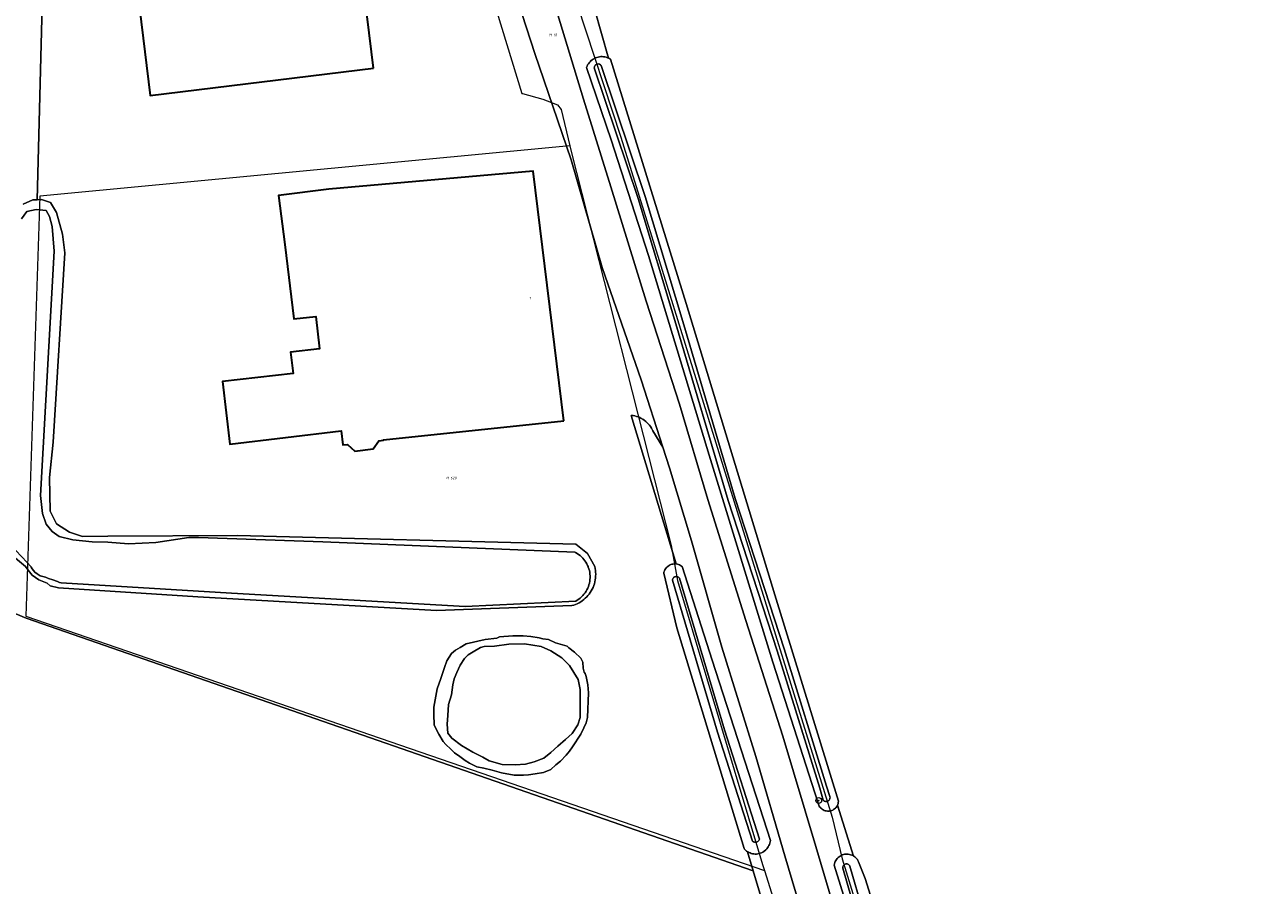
# Model space of a CAD drawing. Header units: metres. Extents: x 250001 to 257773, y 598992 to 609118.
# Tile 221 of 256: x 251309 to 251478, y 603128 to 603246. Entities that reach past the tile are written whole.
import ezdxf
from ezdxf.enums import TextEntityAlignment as Align
from ezdxf.lldxf.tags import DXFTag

# ---------------------------------------------------------------- set-up
doc = ezdxf.new("R2010")
doc.units = ezdxf.units.M
for name, color, linetype, lineweight in [('B-WE-GR-BOOM-S', 252, 'Continuous', 25), ('B-WE-GR-BOUWLAND-GV', 252, 'Continuous', 13), ('B-WE-GR-GROENVOORZIENING-GV', 252, 'Continuous', 18), ('B-WE-KG-GRENS_PERCEEL-G', 150, 'KG-PERCEEL', 18), ('B-WE-KG-GRENS_PERCEEL-S', 150, 'Continuous', 25), ('B-WE-OG-BEBOUWING-GV', 1, 'Continuous', 35), ('B-WE-OG-BEBOUWING-T18', 7, 'Continuous', 18), ('B-WE-OG-TERREIN_ERF-GV', 7, 'Continuous', 18), ('B-WE-OG-WATER-GV', 252, 'Continuous', 18), ('B-WE-OG-WATER_SLOOT-GV', 252, 'Continuous', 18), ('B-WE-VH-VERHARDING_GESLOTEN-GV', 252, 'Continuous', 18), ('X-XX-AL-REFERENTIE-G', 7, 'Continuous', 18)]:
    doc.layers.add(name, color=color, linetype=linetype, lineweight=lineweight)
doc.styles.add('NLCS-ISO', font='NLCS-ISO.ttf')
doc.styles.add('NLCS-ISO-ANNOTATIEF-T18', font='NLCS-ISO.ttf', dxfattribs={"height": 1.8})
doc.styles.get("Standard").update_dxf_attribs({"font": 'NLCS-ISO.ttf'})
tags = doc.linetypes.add('KG-PERCEEL', pattern='A,5.5,-2,["P",Standard,S=1.8,R=0,X=-0.5,Y=-0.9],-2,5.5,-2,[5,NLCS.SHX,S=0.75,R=0,X=0,Y=0],-2', length=19).pattern_tags.tags
tags[6] = DXFTag(74, 10)

# ---------------------------------------------------------------- blocks, each defined once
blk = doc.blocks.new('SKG-PERCEELNUMMER-SO')
at = {"style": 'NLCS-ISO', "oblique": 10, "flags": 1}
blk.add_attdef('GEMEENTECODE', text='', height=1.8, dxfattribs=at).set_placement((0, 2.55), align=Align.MIDDLE_CENTER)
at = {"style": 'NLCS-ISO', "oblique": 10}
blk.add_attdef('SECTIE', text='', height=1.8, dxfattribs=at).set_placement((-0.5, 0), align=Align.MIDDLE_RIGHT)
blk.add_attdef('PERCEELNUMMER', text='', height=1.8, dxfattribs=at).set_placement((0.5, 0), align=Align.MIDDLE_LEFT)
blk = doc.blocks.new('BS2021-132-Xref-KAD-20210617')
at = {"layer": 'B-WE-KG-GRENS_PERCEEL-G', "flags": 128}
for points in [[(251342.244, 603345.534), (251345.109, 603337.5), (251354.218, 603308.75), (251363.718, 603279.125), (251376.742, 603236.477), (251376.819, 603236.502), (251379.632, 603235.685), (251381.633, 603234.93), (251382.134, 603234.301), (251383.317, 603229.312)], [(251354.727, 603341.226), (251359.938, 603325.712), (251384.352, 603248.674), (251390.32, 603230.499), (251419.345, 603137.186), (251420.701, 603131.489), (251448.098, 603042.516), (251453.795, 603027.325), (251463.831, 602994.231), (251478.479, 602949.745)], [(251383.317, 603229.312), (251310.61, 603222.4)], [(251383.317, 603229.312), (251383.462, 603228.701), (251397.235, 603174.458), (251398.123, 603169.675), (251398.094, 603169.673), (251409.781, 603130.687), (251410.043, 603129.849)], [(251310.61, 603222.4), (251308.708, 603164.782)], [(251308.708, 603164.782), (251410.043, 603129.849)], [(251410.043, 603129.849), (251421.281, 603093.937), (251429.781, 603066.562), (251436.843, 603044.187), (251439.828, 603036), (251445.656, 603017.187), (251448.171, 603009.562), (251451.093, 603000), (251476.911, 602917.847)]]:
    blk.add_lwpolyline(points, dxfattribs=at)
at = {"layer": 'B-WE-KG-GRENS_PERCEEL-S', "xscale": 0.2, "yscale": 0.2, "zscale": 0.2}
for p, values in [((251380.976, 603244.525), {'PERCEELNUMMER': '18', 'SECTIE': 'M'}), ((251366.857, 603183.718), {'PERCEELNUMMER': '620', 'SECTIE': 'M'})]:
    blk.add_blockref('SKG-PERCEELNUMMER-SO', p, dxfattribs=at).add_auto_attribs(values)
blk = doc.blocks.new('SGR-BOOM_01-SO')
at = {"linetype": 'ByBlock', "lineweight": 18}
h = blk.add_hatch(color=0, dxfattribs=at)
h.dxf.hatch_style = 1
edge = h.paths.add_edge_path()
edge.add_arc((0, 0), 0.25, 0, 360)
at = {"color": 0, "linetype": 'ByBlock', "lineweight": 18}
for radius in [2, 0.25]:
    blk.add_circle((0, 0), radius, dxfattribs=at)
blk = doc.blocks.new('BS2021-132-Xref-BGT-GRIJS-20210617-aangepast')
at = {"layer": 'B-WE-GR-BOUWLAND-GV', "flags": 128}
for points in [[(251409.813, 603125.375), (251408.509, 603129.809), (251308.756, 603164.509), (251306.435, 603165.441)], [(251308.314, 603221.277), (251309.663, 603221.89), (251310.262, 603221.906), (251310.982, 603250.392)], [(251386.709, 603248.091), (251388.641, 603241.33), (251388.67, 603241.317), (251388.832, 603241.227), (251388.901, 603241.183), (251399.289, 603207.672), (251411.457, 603167.692), (251420.189, 603139.359), (251420.174, 603139.209), (251420.144, 603139.062), (251420.097, 603138.919), (251420.061, 603138.837), (251422.271, 603131.85), (251422.312, 603131.825), (251422.447, 603131.726), (251422.572, 603131.615), (251422.685, 603131.492), (251422.786, 603131.359), (251422.874, 603131.218), (251422.948, 603131.068), (251422.955, 603131.052), (251423.85, 603128.76), (251439.685, 603078.3)]]:
    blk.add_lwpolyline(points, dxfattribs=at)
at = {"layer": 'B-WE-GR-GROENVOORZIENING-GV', "flags": 128}
for points in [[(251381.065, 603249.421), (251385.218, 603235.693), (251388.952, 603223.667), (251393.798, 603207.999), (251398.384, 603193.838), (251402.286, 603180.795), (251407.5, 603164.193), (251412.578, 603148.311), (251417.08, 603133.173), (251421.984, 603116.643)], [(251428.714, 603101.368), (251419.623, 603130.622), (251419.655, 603130.786), (251419.702, 603130.946), (251419.765, 603131.101), (251419.933, 603131.389), (251420.036, 603131.52), (251420.152, 603131.64), (251420.279, 603131.749), (251420.416, 603131.845), (251420.714, 603131.995), (251420.872, 603132.049), (251421.034, 603132.087), (251421.2, 603132.109), (251421.367, 603132.115), (251421.534, 603132.105), (251421.699, 603132.08), (251421.861, 603132.038), (251422.018, 603131.982), (251422.169, 603131.91), (251422.271, 603131.85), (251420.061, 603138.837), (251420.036, 603138.782), (251419.961, 603138.652), (251419.872, 603138.53), (251419.771, 603138.419), (251419.659, 603138.319), (251419.537, 603138.232), (251419.406, 603138.158), (251419.268, 603138.099), (251419.124, 603138.054), (251418.977, 603138.025), (251418.827, 603138.012), (251418.677, 603138.015), (251418.528, 603138.033), (251418.382, 603138.068), (251418.24, 603138.118), (251418.104, 603138.182), (251417.976, 603138.261), (251417.857, 603138.353), (251417.749, 603138.457), (251417.652, 603138.572), (251417.568, 603138.696), (251417.497, 603138.829), (251417.442, 603138.968), (251417.402, 603139.11), (251411.176, 603158.455), (251402.445, 603186.857), (251394.112, 603214.237), (251389.013, 603230.108), (251385.631, 603240.055), (251385.698, 603240.229), (251385.78, 603240.396), (251385.876, 603240.556), (251385.985, 603240.707), (251386.106, 603240.849), (251386.239, 603240.98), (251386.383, 603241.099), (251386.536, 603241.205), (251386.867, 603241.377), (251387.042, 603241.441), (251387.222, 603241.49), (251387.405, 603241.523), (251387.591, 603241.541), (251387.777, 603241.543), (251387.962, 603241.529), (251388.145, 603241.499), (251388.325, 603241.453), (251388.5, 603241.392), (251388.641, 603241.33), (251386.709, 603248.091)], [(251418.128, 603114.056), (251412.832, 603131.881), (251408.844, 603145.513), (251404.201, 603160.526), (251400.022, 603175.104), (251396.996, 603185.141), (251396.093, 603187.964), (251394.723, 603190.212), (251394.643, 603190.375), (251394.525, 603190.585), (251394.394, 603190.787), (251394.249, 603190.98), (251394.092, 603191.163), (251393.923, 603191.335), (251393.742, 603191.495), (251393.552, 603191.643), (251393.352, 603191.778), (251393.144, 603191.9), (251392.928, 603192.008), (251392.706, 603192.101), (251392.478, 603192.179), (251392.245, 603192.242), (251392.008, 603192.289), (251391.769, 603192.32), (251397.929, 603171.931), (251397.951, 603171.93), (251398.105, 603171.901), (251398.256, 603171.857), (251398.402, 603171.798), (251398.541, 603171.724), (251398.672, 603171.636), (251398.745, 603171.579), (251402.887, 603158.731), (251410.847, 603133.968), (251410.822, 603133.79), (251410.782, 603133.614), (251410.726, 603133.443), (251410.655, 603133.277), (251410.57, 603133.118), (251410.471, 603132.968), (251410.359, 603132.826), (251410.235, 603132.696), (251409.955, 603132.47), (251409.801, 603132.376), (251409.639, 603132.297), (251409.471, 603132.231), (251409.298, 603132.182), (251409.121, 603132.148), (251408.942, 603132.129), (251408.761, 603132.127), (251408.582, 603132.14), (251408.404, 603132.17), (251408.229, 603132.215), (251408.059, 603132.275), (251407.896, 603132.35), (251407.739, 603132.44), (251407.726, 603132.449), (251408.509, 603129.809), (251409.813, 603125.375)]]:
    blk.add_lwpolyline(points, dxfattribs=at)
at = {"layer": 'B-WE-OG-BEBOUWING-GV', "flags": 128}
for points in [[(251356.391, 603239.98), (251354.922, 603251.966), (251324.299, 603248.214), (251325.767, 603236.228)], [(251382.524, 603191.579), (251378.303, 603225.821), (251350.252, 603223.373), (251343.346, 603222.498), (251344.238, 603215.775), (251345.442, 603205.55), (251348.464, 603205.905), (251348.989, 603201.452), (251345.009, 603200.984), (251345.351, 603198.082), (251335.679, 603196.944), (251336.688, 603188.38), (251351.95, 603190.177), (251352.176, 603188.264), (251352.845, 603188.343), (251353.846, 603187.408), (251356.371, 603187.705), (251357.128, 603188.847), (251357.767, 603188.922), (251357.76, 603188.982)]]:
    blk.add_lwpolyline(points, close=True, dxfattribs=at)
at = {"layer": 'B-WE-OG-TERREIN_ERF-GV', "flags": 128}
for points in [[(251310.982, 603250.392), (251310.262, 603221.906), (251310.86, 603221.921), (251312.087, 603221.522), (251312.885, 603220.173), (251313.713, 603217.167), (251314.02, 603214.622), (251312.456, 603188.638), (251311.935, 603183.793), (251312.027, 603179.162), (251312.886, 603177.414), (251314.696, 603176.279), (251316.475, 603175.716), (251319.95, 603175.752), (251337.72, 603175.844), (251384.169, 603174.653), (251385.767, 603173.379), (251386.757, 603171.57), (251386.798, 603171.312), (251386.842, 603171.051), (251386.87, 603170.787), (251386.882, 603170.522), (251386.878, 603170.257), (251386.858, 603169.993), (251386.822, 603169.73), (251386.771, 603169.47), (251386.703, 603169.214), (251386.621, 603168.962), (251386.523, 603168.716), (251386.411, 603168.475), (251386.284, 603168.242), (251386.144, 603168.018), (251385.99, 603167.802), (251385.824, 603167.595), (251385.646, 603167.399), (251385.455, 603167.215), (251385.255, 603167.042), (251385.044, 603166.881), (251384.823, 603166.733), (251384.595, 603166.599), (251384.358, 603166.479), (251384.115, 603166.374), (251383.866, 603166.283), (251383.612, 603166.208), (251365.051, 603165.541), (251332.308, 603167.406), (251313.163, 603168.657), (251312.045, 603168.928), (251311.605, 603169.3), (251310.469, 603169.741), (251309.572, 603170.384), (251309.029, 603171.096), (251308.668, 603171.57), (251305.872, 603173.909)], [(251306.435, 603165.441), (251308.756, 603164.509), (251408.509, 603129.809), (251407.726, 603132.449), (251407.591, 603132.543), (251407.453, 603132.658), (251407.325, 603132.786), (251407.253, 603132.87), (251398.011, 603163.153), (251396.214, 603170.67), (251396.251, 603170.824), (251396.303, 603170.973), (251396.37, 603171.115), (251396.451, 603171.251), (251396.545, 603171.377), (251396.651, 603171.494), (251396.769, 603171.599), (251397.033, 603171.771), (251397.177, 603171.835), (251397.326, 603171.886), (251397.48, 603171.92), (251397.636, 603171.94), (251397.794, 603171.943), (251397.929, 603171.931), (251391.769, 603192.32), (251392.008, 603192.289), (251392.245, 603192.242), (251392.478, 603192.179), (251392.706, 603192.101), (251392.928, 603192.008), (251393.144, 603191.9), (251393.352, 603191.778), (251393.552, 603191.643), (251393.742, 603191.495), (251393.923, 603191.335), (251394.092, 603191.163), (251394.249, 603190.98), (251394.394, 603190.787), (251394.525, 603190.585), (251394.643, 603190.375), (251394.723, 603190.212), (251396.093, 603187.964), (251393.139, 603197.204), (251387.786, 603212.604), (251383.519, 603227.403), (251378.543, 603241.955), (251373.272, 603258.195)]]:
    blk.add_lwpolyline(points, dxfattribs=at)
for points in [[(251354.922, 603251.966), (251356.391, 603239.98), (251325.767, 603236.228), (251324.299, 603248.214)], [(251382.524, 603191.579), (251357.76, 603188.982), (251357.767, 603188.922), (251357.128, 603188.847), (251356.371, 603187.705), (251353.846, 603187.408), (251352.845, 603188.343), (251352.176, 603188.264), (251351.95, 603190.177), (251336.688, 603188.38), (251335.679, 603196.944), (251345.351, 603198.082), (251345.009, 603200.984), (251348.989, 603201.452), (251348.464, 603205.905), (251345.442, 603205.55), (251344.238, 603215.775), (251343.346, 603222.498), (251350.252, 603223.373), (251378.303, 603225.821)], [(251367.527, 603145.996), (251367.019, 603146.503), (251366.321, 603147.138), (251365.94, 603147.582), (251365.369, 603148.597), (251364.734, 603149.803), (251364.67, 603151.326), (251364.67, 603152.278), (251365.115, 603154.816), (251365.622, 603156.212), (251366.13, 603157.735), (251366.448, 603158.624), (251367.083, 603159.639), (251367.654, 603160.084), (251368.289, 603160.464), (251369.114, 603160.972), (251371.717, 603161.543), (251373.304, 603161.733), (251373.685, 603161.924), (251375.526, 603162.051), (251376.923, 603162.051), (251378.002, 603161.987), (251379.145, 603161.797), (251379.653, 603161.67), (251380.414, 603161.543), (251381.367, 603161.099), (251382.954, 603160.655), (251383.208, 603160.401), (251383.97, 603159.83), (251384.858, 603159.005), (251385.112, 603158.434), (251385.176, 603157.609), (251385.303, 603157.101), (251385.43, 603156.91), (251385.557, 603156.466), (251385.811, 603155.324), (251385.874, 603154.245), (251385.747, 603150.882), (251385.557, 603150.12), (251385.239, 603149.422), (251384.858, 603148.597), (251383.716, 603146.82), (251383.271, 603146.249), (251382.827, 603145.678), (251382.065, 603144.853), (251381.43, 603144.345), (251380.732, 603143.711), (251379.716, 603143.33), (251378.573, 603143.14), (251377.685, 603143.013), (251376.986, 603142.949), (251375.717, 603142.949), (251373.939, 603143.267), (251372.669, 603143.648), (251371.527, 603143.901), (251370.574, 603144.092), (251369.559, 603144.599), (251368.987, 603144.98), (251368.225, 603145.488)]]:
    blk.add_lwpolyline(points, close=True, dxfattribs=at)
at = {"layer": 'B-WE-OG-WATER-GV', "flags": 128}
blk.add_lwpolyline([(251307.337, 603173.796), (251308.885, 603172.134), (251309.381, 603171.57), (251309.427, 603171.475), (251309.558, 603171.266), (251309.925, 603170.82), (251310.239, 603170.559), (251310.658, 603170.323), (251311.392, 603170.113), (251311.811, 603169.956), (251312.387, 603169.747), (251313.016, 603169.511), (251313.304, 603169.406), (251313.558, 603169.356), (251336.927, 603167.906), (251368.987, 603166.112), (251384.145, 603166.832), (251384.357, 603166.958), (251384.561, 603167.097), (251384.755, 603167.249), (251384.938, 603167.413), (251385.111, 603167.589), (251385.272, 603167.775), (251385.421, 603167.972), (251385.556, 603168.178), (251385.678, 603168.392), (251385.786, 603168.614), (251385.878, 603168.842), (251385.957, 603169.076), (251386.019, 603169.314), (251386.066, 603169.556), (251386.098, 603169.8), (251386.113, 603170.046), (251386.112, 603170.293), (251386.096, 603170.539), (251386.063, 603170.783), (251386.015, 603171.025), (251385.951, 603171.262), (251385.872, 603171.496), (251385.841, 603171.57), (251385.778, 603171.723), (251385.669, 603171.945), (251385.546, 603172.158), (251385.41, 603172.363), (251385.26, 603172.559), (251385.099, 603172.745), (251384.925, 603172.92), (251384.74, 603173.083), (251384.546, 603173.234), (251384.342, 603173.372), (251384.129, 603173.497), (251384.019, 603173.554), (251349.428, 603174.977), (251332.404, 603175.572), (251331.042, 603175.538), (251326.541, 603174.894), (251322.77, 603174.699), (251319.946, 603174.912), (251317.795, 603174.982), (251315.154, 603175.227), (251313.247, 603175.716), (251312.317, 603176.4), (251311.486, 603177.378), (251310.997, 603178.845), (251310.703, 603181.338), (251312.562, 603214.857), (251312.317, 603218.23), (251311.926, 603219.599), (251311.486, 603220.43), (251310.116, 603220.577), (251308.845, 603220.284), (251308.111, 603219.306)], dxfattribs=at)
blk.add_lwpolyline([(251371.4, 603145.424), (251372.288, 603144.917), (251374.066, 603144.409), (251375.843, 603144.345), (251377.24, 603144.472), (251378.446, 603144.79), (251379.78, 603145.297), (251380.732, 603146.059), (251381.684, 603146.947), (251382.763, 603147.836), (251383.652, 603148.661), (251384.414, 603149.867), (251384.731, 603150.882), (251384.731, 603154.689), (251384.478, 603156.086), (251383.271, 603157.989), (251382.256, 603159.068), (251380.732, 603160.02), (251379.399, 603160.591), (251377.113, 603160.972), (251374.955, 603160.909), (251372.987, 603160.655), (251371.59, 603160.591), (251371.082, 603160.464), (251370.067, 603159.893), (251369.368, 603159.449), (251368.86, 603158.941), (251368.289, 603158.053), (251367.844, 603157.037), (251367.464, 603156.149), (251367.273, 603155.324), (251367.083, 603153.991), (251366.702, 603152.659), (251366.575, 603151.136), (251366.511, 603149.93), (251366.575, 603148.724), (251367.146, 603148.026), (251368.479, 603147.011), (251370.003, 603146.122)], close=True, dxfattribs=at)
at = {"layer": 'B-WE-OG-WATER_SLOOT-GV', "flags": 128}
for points in [[(251387.962, 603241.529), (251387.777, 603241.543), (251387.591, 603241.541), (251387.405, 603241.523), (251387.222, 603241.49), (251387.042, 603241.441), (251386.867, 603241.377), (251386.536, 603241.205), (251386.383, 603241.099), (251386.239, 603240.98), (251386.106, 603240.849), (251385.985, 603240.707), (251385.876, 603240.556), (251385.78, 603240.396), (251385.698, 603240.229), (251385.631, 603240.055), (251389.013, 603230.108), (251394.112, 603214.237), (251402.445, 603186.857), (251411.176, 603158.455), (251417.402, 603139.11), (251417.442, 603138.968), (251417.497, 603138.829), (251417.568, 603138.696), (251417.652, 603138.572), (251417.749, 603138.457), (251417.857, 603138.353), (251417.976, 603138.261), (251418.104, 603138.182), (251418.24, 603138.118), (251418.382, 603138.068), (251418.528, 603138.033), (251418.677, 603138.015), (251418.827, 603138.012), (251418.977, 603138.025), (251419.124, 603138.054), (251419.268, 603138.099), (251419.406, 603138.158), (251419.537, 603138.232), (251419.659, 603138.319), (251419.771, 603138.419), (251419.872, 603138.53), (251419.961, 603138.652), (251420.036, 603138.782), (251420.061, 603138.837), (251420.097, 603138.919), (251420.144, 603139.062), (251420.174, 603139.209), (251420.189, 603139.359), (251411.457, 603167.692), (251399.289, 603207.672), (251388.901, 603241.183), (251388.832, 603241.227), (251388.67, 603241.317), (251388.641, 603241.33), (251388.5, 603241.392), (251388.325, 603241.453), (251388.145, 603241.499)], [(251387.115, 603240.528), (251387.206, 603240.538), (251387.386, 603240.51), (251387.546, 603240.423), (251387.612, 603240.36), (251387.643, 603240.32), (251393.676, 603222.362), (251398.852, 603205.18), (251406.004, 603180.926), (251412.733, 603160.304), (251418.573, 603141.447), (251419.016, 603140.005), (251419.025, 603139.969), (251419.034, 603139.877), (251419.027, 603139.785), (251419.005, 603139.695), (251418.968, 603139.611), (251418.916, 603139.534), (251418.852, 603139.468), (251418.778, 603139.413), (251418.695, 603139.372), (251418.607, 603139.346), (251418.515, 603139.336), (251418.423, 603139.341), (251418.333, 603139.363), (251418.249, 603139.399), (251418.171, 603139.449), (251418.104, 603139.513), (251417.618, 603141.152), (251411.78, 603160.001), (251405.049, 603180.63), (251397.893, 603204.894), (251392.723, 603222.058), (251386.695, 603240.001), (251386.701, 603240.092), (251386.722, 603240.181), (251386.759, 603240.265), (251386.809, 603240.341), (251386.872, 603240.407), (251386.946, 603240.462), (251387.028, 603240.502)], [(251398.852, 603205.18), (251393.676, 603222.362), (251387.643, 603240.32), (251387.612, 603240.36), (251387.546, 603240.423), (251387.386, 603240.51), (251387.206, 603240.538), (251387.115, 603240.528), (251387.028, 603240.502), (251386.946, 603240.462), (251386.872, 603240.407), (251386.809, 603240.341), (251386.759, 603240.265), (251386.722, 603240.181), (251386.701, 603240.092), (251386.695, 603240.001), (251392.723, 603222.058), (251397.893, 603204.894), (251405.049, 603180.63), (251411.78, 603160.001), (251417.618, 603141.152), (251418.104, 603139.513), (251418.171, 603139.449), (251418.249, 603139.399), (251418.333, 603139.363), (251418.423, 603139.341), (251418.515, 603139.336), (251418.607, 603139.346), (251418.695, 603139.372), (251418.778, 603139.413), (251418.852, 603139.468), (251418.916, 603139.534), (251418.968, 603139.611), (251419.005, 603139.695), (251419.027, 603139.785), (251419.034, 603139.877), (251419.025, 603139.969), (251419.016, 603140.005), (251418.573, 603141.447), (251412.733, 603160.304), (251406.004, 603180.926)], [(251397.929, 603171.931), (251397.794, 603171.943), (251397.636, 603171.94), (251397.48, 603171.92), (251397.326, 603171.886), (251397.177, 603171.835), (251397.033, 603171.771), (251396.769, 603171.599), (251396.651, 603171.494), (251396.545, 603171.377), (251396.451, 603171.251), (251396.37, 603171.115), (251396.303, 603170.973), (251396.251, 603170.824), (251396.214, 603170.67), (251398.011, 603163.153), (251407.253, 603132.87), (251407.325, 603132.786), (251407.453, 603132.658), (251407.591, 603132.543), (251407.726, 603132.449), (251407.739, 603132.44), (251407.896, 603132.35), (251408.059, 603132.275), (251408.229, 603132.215), (251408.404, 603132.17), (251408.582, 603132.14), (251408.761, 603132.127), (251408.942, 603132.129), (251409.121, 603132.148), (251409.298, 603132.182), (251409.471, 603132.231), (251409.639, 603132.297), (251409.801, 603132.376), (251409.955, 603132.47), (251410.235, 603132.696), (251410.359, 603132.826), (251410.471, 603132.968), (251410.57, 603133.118), (251410.655, 603133.277), (251410.726, 603133.443), (251410.782, 603133.614), (251410.822, 603133.79), (251410.847, 603133.968), (251402.887, 603158.731), (251398.745, 603171.579), (251398.672, 603171.636), (251398.541, 603171.724), (251398.402, 603171.798), (251398.256, 603171.857), (251398.105, 603171.901), (251397.951, 603171.93)], [(251397.878, 603170.202), (251397.97, 603170.204), (251398.061, 603170.191), (251398.149, 603170.162), (251398.23, 603170.118), (251398.303, 603170.061), (251398.364, 603169.994), (251404.545, 603149.155), (251409.367, 603134.185), (251409.362, 603134.169), (251409.327, 603134.078), (251409.277, 603133.994), (251409.214, 603133.92), (251409.14, 603133.856), (251409.057, 603133.806), (251408.966, 603133.77), (251408.871, 603133.749), (251408.774, 603133.744), (251408.677, 603133.755), (251408.583, 603133.782), (251408.495, 603133.823), (251408.415, 603133.879), (251403.589, 603148.86), (251397.405, 603169.71), (251397.42, 603169.801), (251397.45, 603169.888), (251397.495, 603169.969), (251397.552, 603170.041), (251397.622, 603170.102), (251397.701, 603170.15), (251397.787, 603170.183)], [(251398.364, 603169.994), (251398.303, 603170.061), (251398.23, 603170.118), (251398.149, 603170.162), (251398.061, 603170.191), (251397.97, 603170.204), (251397.878, 603170.202), (251397.787, 603170.183), (251397.701, 603170.15), (251397.622, 603170.102), (251397.552, 603170.041), (251397.495, 603169.969), (251397.45, 603169.888), (251397.42, 603169.801), (251397.405, 603169.71), (251403.589, 603148.86), (251408.415, 603133.879), (251408.495, 603133.823), (251408.583, 603133.782), (251408.677, 603133.755), (251408.774, 603133.744), (251408.871, 603133.749), (251408.966, 603133.77), (251409.057, 603133.806), (251409.14, 603133.856), (251409.214, 603133.92), (251409.277, 603133.994), (251409.327, 603134.078), (251409.362, 603134.169), (251409.367, 603134.185), (251404.545, 603149.155)], [(251367.527, 603145.996), (251368.225, 603145.488), (251368.987, 603144.98), (251369.559, 603144.599), (251370.574, 603144.092), (251371.527, 603143.901), (251372.669, 603143.648), (251373.939, 603143.267), (251375.717, 603142.949), (251376.986, 603142.949), (251377.685, 603143.013), (251378.573, 603143.14), (251379.716, 603143.33), (251380.732, 603143.711), (251381.43, 603144.345), (251382.065, 603144.853), (251382.827, 603145.678), (251383.271, 603146.249), (251383.716, 603146.82), (251384.858, 603148.597), (251385.239, 603149.422), (251385.557, 603150.12), (251385.747, 603150.882), (251385.874, 603154.245), (251385.811, 603155.324), (251385.557, 603156.466), (251385.43, 603156.91), (251385.303, 603157.101), (251385.176, 603157.609), (251385.112, 603158.434), (251384.858, 603159.005), (251383.97, 603159.83), (251383.208, 603160.401), (251382.954, 603160.655), (251381.367, 603161.099), (251380.414, 603161.543), (251379.653, 603161.67), (251379.145, 603161.797), (251378.002, 603161.987), (251376.923, 603162.051), (251375.526, 603162.051), (251373.685, 603161.924), (251373.304, 603161.733), (251371.717, 603161.543), (251369.114, 603160.972), (251368.289, 603160.464), (251367.654, 603160.084), (251367.083, 603159.639), (251366.448, 603158.624), (251366.13, 603157.735), (251365.622, 603156.212), (251365.115, 603154.816), (251364.67, 603152.278), (251364.67, 603151.326), (251364.734, 603149.803), (251365.369, 603148.597), (251365.94, 603147.582), (251366.321, 603147.138), (251367.019, 603146.503)], [(251371.4, 603145.424), (251370.003, 603146.122), (251368.479, 603147.011), (251367.146, 603148.026), (251366.575, 603148.724), (251366.511, 603149.93), (251366.575, 603151.136), (251366.702, 603152.659), (251367.083, 603153.991), (251367.273, 603155.324), (251367.464, 603156.149), (251367.844, 603157.037), (251368.289, 603158.053), (251368.86, 603158.941), (251369.368, 603159.449), (251370.067, 603159.893), (251371.082, 603160.464), (251371.59, 603160.591), (251372.987, 603160.655), (251374.955, 603160.909), (251377.113, 603160.972), (251379.399, 603160.591), (251380.732, 603160.02), (251382.256, 603159.068), (251383.271, 603157.989), (251384.478, 603156.086), (251384.731, 603154.689), (251384.731, 603150.882), (251384.414, 603149.867), (251383.652, 603148.661), (251382.763, 603147.836), (251381.684, 603146.947), (251380.732, 603146.059), (251379.78, 603145.297), (251378.446, 603144.79), (251377.24, 603144.472), (251375.843, 603144.345), (251374.066, 603144.409), (251372.288, 603144.917)]]:
    blk.add_lwpolyline(points, close=True, dxfattribs=at)
for points in [[(251305.872, 603173.909), (251308.668, 603171.57), (251309.029, 603171.096), (251309.572, 603170.384), (251310.469, 603169.741), (251311.605, 603169.3), (251312.045, 603168.928), (251313.163, 603168.657), (251332.308, 603167.406), (251365.051, 603165.541), (251383.612, 603166.208), (251383.866, 603166.283), (251384.115, 603166.374), (251384.358, 603166.479), (251384.595, 603166.599), (251384.823, 603166.733), (251385.044, 603166.881), (251385.255, 603167.042), (251385.455, 603167.215), (251385.646, 603167.399), (251385.824, 603167.595), (251385.99, 603167.802), (251386.144, 603168.018), (251386.284, 603168.242), (251386.411, 603168.475), (251386.523, 603168.716), (251386.621, 603168.962), (251386.703, 603169.214), (251386.771, 603169.47), (251386.822, 603169.73), (251386.858, 603169.993), (251386.878, 603170.257), (251386.882, 603170.522), (251386.87, 603170.787), (251386.842, 603171.051), (251386.798, 603171.312), (251386.757, 603171.57), (251385.767, 603173.379), (251384.169, 603174.653), (251337.72, 603175.844), (251319.95, 603175.752), (251316.475, 603175.716), (251314.696, 603176.279), (251312.886, 603177.414), (251312.027, 603179.162), (251311.935, 603183.793), (251312.456, 603188.638), (251314.02, 603214.622), (251313.713, 603217.167), (251312.885, 603220.173), (251312.087, 603221.522), (251310.86, 603221.921), (251310.262, 603221.906), (251309.663, 603221.89), (251308.314, 603221.277)], [(251308.111, 603219.306), (251308.845, 603220.284), (251310.116, 603220.577), (251311.486, 603220.43), (251311.926, 603219.599), (251312.317, 603218.23), (251312.562, 603214.857), (251310.703, 603181.338), (251310.997, 603178.845), (251311.486, 603177.378), (251312.317, 603176.4), (251313.247, 603175.716), (251315.154, 603175.227), (251317.795, 603174.982), (251319.946, 603174.912), (251322.77, 603174.699), (251326.541, 603174.894), (251331.042, 603175.538), (251332.404, 603175.572), (251349.428, 603174.977), (251384.019, 603173.554), (251384.129, 603173.497), (251384.342, 603173.372), (251384.546, 603173.234), (251384.74, 603173.083), (251384.925, 603172.92), (251385.099, 603172.745), (251385.26, 603172.559), (251385.41, 603172.363), (251385.546, 603172.158), (251385.669, 603171.945), (251385.778, 603171.723), (251385.841, 603171.57), (251385.872, 603171.496), (251385.951, 603171.262), (251386.015, 603171.025), (251386.063, 603170.783), (251386.096, 603170.539), (251386.112, 603170.293), (251386.113, 603170.046), (251386.098, 603169.8), (251386.066, 603169.556), (251386.019, 603169.314), (251385.957, 603169.076), (251385.878, 603168.842), (251385.786, 603168.614), (251385.678, 603168.392), (251385.556, 603168.178), (251385.421, 603167.972), (251385.272, 603167.775), (251385.111, 603167.589), (251384.938, 603167.413), (251384.755, 603167.249), (251384.561, 603167.097), (251384.357, 603166.958), (251384.145, 603166.832), (251368.987, 603166.112), (251336.927, 603167.906), (251313.558, 603169.356), (251313.304, 603169.406), (251313.016, 603169.511), (251312.387, 603169.747), (251311.811, 603169.956), (251311.392, 603170.113), (251310.658, 603170.323), (251310.239, 603170.559), (251309.925, 603170.82), (251309.558, 603171.266), (251309.427, 603171.475), (251309.381, 603171.57), (251308.885, 603172.134), (251307.337, 603173.796)], [(251439.685, 603078.3), (251423.85, 603128.76), (251422.955, 603131.052), (251422.948, 603131.068), (251422.874, 603131.218), (251422.786, 603131.359), (251422.685, 603131.492), (251422.572, 603131.615), (251422.447, 603131.726), (251422.312, 603131.825), (251422.271, 603131.85), (251422.169, 603131.91), (251422.018, 603131.982), (251421.861, 603132.038), (251421.699, 603132.08), (251421.534, 603132.105), (251421.367, 603132.115), (251421.2, 603132.109), (251421.034, 603132.087), (251420.872, 603132.049), (251420.714, 603131.995), (251420.416, 603131.845), (251420.279, 603131.749), (251420.152, 603131.64), (251420.036, 603131.52), (251419.933, 603131.389), (251419.765, 603131.101), (251419.702, 603130.946), (251419.655, 603130.786), (251419.623, 603130.622), (251428.714, 603101.368)], [(251422.562, 603124.035), (251420.797, 603130.181), (251420.789, 603130.27), (251420.797, 603130.359), (251420.82, 603130.445), (251420.859, 603130.526), (251420.911, 603130.599), (251420.976, 603130.661), (251421.05, 603130.711), (251421.132, 603130.747), (251421.219, 603130.767), (251421.309, 603130.772), (251421.398, 603130.761), (251421.483, 603130.735), (251421.563, 603130.693), (251421.633, 603130.638), (251421.693, 603130.572), (251421.74, 603130.495), (251421.758, 603130.457), (251423.52, 603124.323)], [(251423.52, 603124.323), (251421.758, 603130.457), (251421.74, 603130.495), (251421.693, 603130.572), (251421.633, 603130.638), (251421.563, 603130.693), (251421.483, 603130.735), (251421.398, 603130.761), (251421.309, 603130.772), (251421.219, 603130.767), (251421.132, 603130.747), (251421.05, 603130.711), (251420.976, 603130.661), (251420.911, 603130.599), (251420.859, 603130.526), (251420.82, 603130.445), (251420.797, 603130.359), (251420.789, 603130.27), (251420.797, 603130.181), (251422.562, 603124.035)]]:
    blk.add_lwpolyline(points, dxfattribs=at)
at = {"layer": 'B-WE-VH-VERHARDING_GESLOTEN-GV', "flags": 128}
for points in [[(251323.385, 603415.684), (251328.219, 603399.44), (251333.522, 603383.237), (251338.775, 603366.737), (251343.749, 603350.552), (251343.846, 603350.239), (251344.519, 603348.065), (251349.331, 603332.536), (251355.485, 603312.613), (251361.632, 603293.498), (251368.802, 603272.108), (251370.09, 603268.098), (251373.272, 603258.195), (251378.543, 603241.955), (251383.519, 603227.403), (251387.786, 603212.604), (251393.139, 603197.204), (251396.093, 603187.964), (251396.996, 603185.141), (251400.022, 603175.104), (251404.201, 603160.526), (251408.844, 603145.513), (251412.832, 603131.881), (251418.128, 603114.056)], [(251421.984, 603116.643), (251417.08, 603133.173), (251412.578, 603148.311), (251407.5, 603164.193), (251402.286, 603180.795), (251398.384, 603193.838), (251393.798, 603207.999), (251388.952, 603223.667), (251385.218, 603235.693), (251381.065, 603249.421), (251375.934, 603264.182), (251372.57, 603275.298), (251368.459, 603288.345), (251363.993, 603303.128), (251359.608, 603317.357), (251356.282, 603328.433), (251355.974, 603329.461), (251351.995, 603340.534), (251349.024, 603348.805), (251346.616, 603356.658), (251341.177, 603373.64), (251336.071, 603389.834), (251330.357, 603407.584)]]:
    blk.add_lwpolyline(points, dxfattribs=at)
at = {"layer": 'B-WE-GR-BOOM-S', "xscale": 0.2, "yscale": 0.2, "zscale": 0.2}
blk.add_blockref('SGR-BOOM_01-SO', (251417.489, 603139.463), dxfattribs=at)
at = {"layer": 'B-WE-OG-BEBOUWING-T18', "style": 'NLCS-ISO-ANNOTATIEF-T18'}
blk.add_text('1', height=0.36, rotation=7, dxfattribs=at).set_placement((251377.932, 603208.394), align=Align.MIDDLE)

msp = doc.modelspace()

# ---------------------------------------------------------------- block references
at = {"layer": 'X-XX-AL-REFERENTIE-G'}
for name in ['BS2021-132-Xref-BGT-GRIJS-20210617-aangepast', 'BS2021-132-Xref-KAD-20210617']:
    msp.add_blockref(name, (0, 0), dxfattribs=at)

doc.saveas('drawing.dxf')
